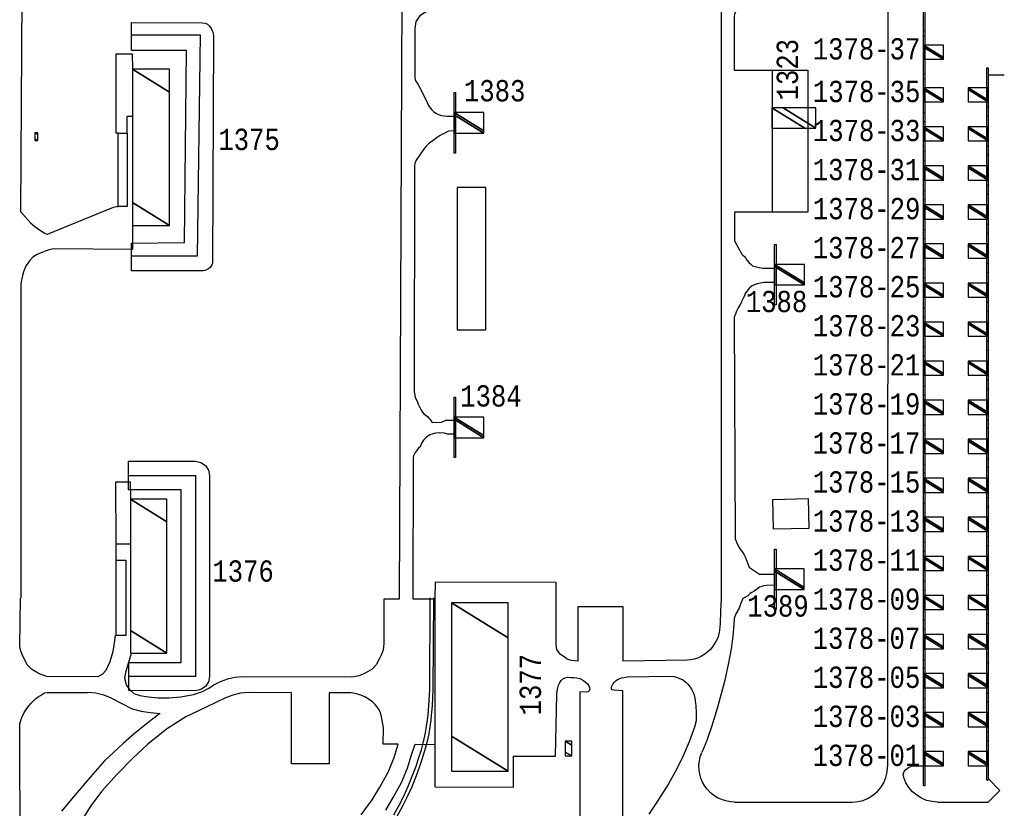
# Model space of a CAD drawing. Extents: x -0.5 to 41.9, y -0.5 to 29.8.
# Tile 78 of 128: x 8.555 to 9.334, y 7.424 to 8.048. Entities that reach past the tile are written whole.
import ezdxf
from ezdxf.enums import TextEntityAlignment as Align

# ---------------------------------------------------------------- set-up
doc = ezdxf.new("R2010")
doc.units = 0
doc.header["$MEASUREMENT"] = 0
for name, color, linetype in [('11', 2, 'CONTINUOUS'), ('21', 5, 'CONTINUOUS'), ('23', 1, 'CONTINUOUS'), ('41', 4, 'CONTINUOUS'), ('43', 3, 'CONTINUOUS')]:
    doc.layers.add(name, color=color, linetype=linetype)
doc.styles.add('MONOTXT', font='MONOTXT', dxfattribs={"height": 0.2})

msp = doc.modelspace()

# ---------------------------------------------------------------- linework, layer by layer
at = {"layer": '11'}
for p, q in [((8.85769, 8.1518), (8.85534, 7.58985)), ((9.10991, 8.15163), (9.10969, 7.59037)), ((9.24159, 8.0623), (9.24134, 7.45743)), ((9.32074, 8.00449), (9.33356, 8.00447)), ((8.63918, 7.53209), (8.64384, 7.54697)), ((9.26289, 7.45801), (9.26956, 7.45795)), ((9.32085, 7.4479), (9.33012, 7.43862)), ((9.33012, 7.43864), (9.32085, 7.42937)), ((9.12025, 7.42937), (9.16857, 7.42937)), ((9.16857, 7.42937), (9.21327, 7.42937)), ((9.28085, 7.42937), (9.32085, 7.42937))]:
    msp.add_line(p, q, dxfattribs=at)
for points in [[(8.55744, 8.1523), (8.55592, 7.89632), (8.56401, 7.88736), (8.56584, 7.88583), (8.56743, 7.88438), (8.56916, 7.88321), (8.57506, 7.87924), (8.57616, 7.87868), (8.57739, 7.87842), (8.62943, 7.89977), (8.63148, 7.90036), (8.63319, 7.90036)], [(9.15202, 8.08226), (9.14294, 8.08182), (9.1403, 8.08131), (9.13813, 8.08071), (9.13539, 8.07903), (9.13357, 8.07769), (9.13211, 8.07621), (9.13035, 8.074), (9.12908, 8.07182), (9.12701, 8.07008), (9.12639, 8.06921), (9.12033, 8.05199), (9.1201, 8.05057), (9.12013, 8.0081), (9.15037, 8.0081)], [(8.88135, 8.05517), (8.87604, 8.05403), (8.87155, 8.05096), (8.86857, 8.04641), (8.86755, 8.04108)], [(8.86755, 8.04108), (8.8677, 8.00235), (8.86787, 8.00065), (8.86834, 7.99941), (8.86991, 7.99712), (8.87264, 7.99228), (8.87462, 7.98834), (8.87599, 7.98527), (8.87731, 7.98261), (8.87851, 7.9802), (8.87977, 7.9783), (8.88072, 7.97688), (8.8823, 7.97545), (8.88437, 7.97395), (8.88626, 7.97303), (8.88879, 7.97225), (8.89085, 7.97187), (8.89329, 7.97179), (8.89881, 7.97176)], [(8.63319, 7.95829), (8.63148, 7.95829), (8.63167, 8.0209), (8.64435, 8.02093), (8.64439, 8.00895)], [(8.6443, 7.97139), (8.64002, 7.9714), (8.64003, 7.95839)], [(8.63317, 7.95831), (8.64026, 7.95831), (8.64026, 7.90036), (8.63317, 7.90036), (8.63317, 7.95831)], [(8.89881, 7.96005), (8.89431, 7.95987), (8.89271, 7.95913), (8.89076, 7.95801), (8.88888, 7.95711), (8.8872, 7.95618), (8.87854, 7.9499), (8.87742, 7.94889), (8.87664, 7.94788), (8.87566, 7.94664), (8.8746, 7.94541), (8.86873, 7.93682), (8.86812, 7.9357), (8.86775, 7.9346), (8.86742, 7.93231), (8.86704, 7.75386), (8.86761, 7.75106), (8.868, 7.74933), (8.86938, 7.74638), (8.87024, 7.7441), (8.87162, 7.74122), (8.87374, 7.73769), (8.87475, 7.73633), (8.87593, 7.73546), (8.87769, 7.73424), (8.87884, 7.73298), (8.87988, 7.73192), (8.88069, 7.73049), (8.88136, 7.72943), (8.88874, 7.72971), (8.89207, 7.7314), (8.89878, 7.7314)], [(9.15037, 7.89572), (9.12019, 7.89572), (9.1202, 7.87442), (9.1204, 7.87307), (9.12614, 7.86251), (9.12696, 7.8619), (9.12812, 7.86067), (9.12891, 7.85979), (9.12953, 7.85872), (9.13037, 7.85744), (9.13184, 7.85581), (9.13283, 7.85481), (9.13458, 7.85348), (9.13651, 7.85283), (9.13971, 7.85193), (9.1427, 7.85162), (9.14628, 7.85148), (9.15202, 7.85142)], [(8.64439, 7.88516), (8.6444, 7.86623), (8.58213, 7.86687), (8.57857, 7.86605), (8.5755, 7.86497), (8.57164, 7.86341), (8.56865, 7.86195), (8.56583, 7.86015), (8.56337, 7.85764), (8.56166, 7.85553), (8.56038, 7.85363), (8.55932, 7.85114), (8.55826, 7.84856), (8.55748, 7.84561), (8.55691, 7.84305), (8.55649, 7.84098), (8.55625, 7.83906), (8.55624, 7.59094)], [(9.15202, 7.84005), (9.14341, 7.84009), (9.1408, 7.83978), (9.1381, 7.83919), (9.13593, 7.83845), (9.13386, 7.83729), (9.13221, 7.83584), (9.13109, 7.8346), (9.12988, 7.83272), (9.12876, 7.83159), (9.12808, 7.82965), (9.12726, 7.82784), (9.12619, 7.8256), (9.12575, 7.82471), (9.12474, 7.8228), (9.12317, 7.82006), (9.12186, 7.81762), (9.12119, 7.81506), (9.12017, 7.8127), (9.12085, 7.63741), (9.12207, 7.63438), (9.12323, 7.63206), (9.12466, 7.62939), (9.12653, 7.62686), (9.12803, 7.62482), (9.12881, 7.62315), (9.13191, 7.61519), (9.13304, 7.61421), (9.13922, 7.61), (9.14015, 7.6096), (9.15202, 7.60954)], [(8.89878, 7.72032), (8.89334, 7.72026), (8.89102, 7.72112), (8.88721, 7.72122), (8.88408, 7.72101), (8.88212, 7.7205), (8.87949, 7.71962), (8.87678, 7.71793), (8.87444, 7.71555), (8.87279, 7.7131), (8.87178, 7.71019), (8.87086, 7.70965), (8.86913, 7.70741), (8.86798, 7.70575), (8.8667, 7.70325), (8.86628, 7.70171), (8.86616, 7.59001), (8.88366, 7.58999)], [(8.63158, 7.63345), (8.63133, 7.68251), (8.64257, 7.68257), (8.64287, 7.66898)], [(9.15102, 7.64517), (9.15049, 7.66865), (9.17857, 7.66928), (9.17909, 7.6458), (9.15102, 7.64517)], [(8.63157, 7.62034), (8.63157, 7.63346), (8.64272, 7.63346)], [(8.6316, 7.62054), (8.63925, 7.62054), (8.63925, 7.56098), (8.6316, 7.56098), (8.6316, 7.62054)], [(8.99675, 7.54082), (8.99119, 7.54123), (8.98818, 7.54241), (8.98555, 7.54415), (8.9828, 7.54615), (8.98124, 7.54809), (8.97997, 7.54989), (8.97965, 7.55174), (8.9793, 7.55435), (8.97933, 7.60303), (8.88361, 7.60331), (8.88357, 7.58994), (8.88358, 7.44129), (8.94552, 7.44125), (8.94569, 7.46563), (8.97886, 7.46562), (8.97992, 7.5146), (8.98051, 7.51865), (8.98126, 7.52184), (8.98228, 7.52379), (8.98341, 7.52546), (8.98475, 7.52686), (8.98646, 7.52761), (8.9884, 7.52804), (8.99086, 7.52793), (8.99319, 7.52787)], [(9.15202, 7.60076), (9.14554, 7.6006), (9.14335, 7.60033), (9.14181, 7.5999), (9.14003, 7.59926), (9.13841, 7.598), (9.13577, 7.59621), (9.13399, 7.59517), (9.13256, 7.59417), (9.13087, 7.59233), (9.12894, 7.59136), (9.12694, 7.59031)], [(8.6308, 7.56107), (8.62988, 7.55349), (8.62883, 7.54843), (8.62671, 7.54029), (8.62346, 7.53346), (8.62071, 7.53062), (8.61699, 7.5285), (8.57679, 7.52862), (8.57144, 7.53047), (8.56804, 7.53236), (8.56459, 7.53454), (8.5612, 7.538), (8.55935, 7.54182), (8.55767, 7.5453), (8.5564, 7.54825), (8.55564, 7.55084), (8.55554, 7.55259), (8.55605, 7.59048)], [(8.85534, 7.58985), (8.84328, 7.58988), (8.84309, 7.55492), (8.84255, 7.54957), (8.84101, 7.54549), (8.83971, 7.54276), (8.83698, 7.53776), (8.83386, 7.53448), (8.83032, 7.53221), (8.8267, 7.53049), (8.8235, 7.5292), (8.82116, 7.52867), (8.81796, 7.52817), (8.73136, 7.52834)], [(9.10969, 7.59037), (9.10936, 7.5803), (9.10886, 7.57048), (9.10835, 7.56538), (9.10791, 7.5622), (9.10707, 7.5593), (9.10562, 7.55628), (9.10375, 7.55339), (9.10168, 7.55039), (9.09957, 7.54832), (9.09686, 7.54623), (9.09434, 7.54467), (9.09123, 7.54309), (9.08837, 7.54225), (9.0856, 7.54185), (9.08321, 7.54158), (9.03212, 7.54082)], [(9.12694, 7.59031), (9.12515, 7.5859), (9.12404, 7.5828), (9.12143, 7.57817), (9.12006, 7.57446), (9.11973, 7.56942), (9.11896, 7.56056), (9.11776, 7.55052), (9.11568, 7.53933), (9.11262, 7.52566), (9.10986, 7.51483), (9.10656, 7.50338), (9.10228, 7.48955), (9.09854, 7.47796), (9.09442, 7.46848)], [(8.99675, 7.54082), (8.99675, 7.58405), (9.03212, 7.58405), (9.03212, 7.54082)], [(8.64265, 7.51797), (8.63978, 7.52214), (8.63857, 7.52706), (8.63918, 7.53209)], [(8.73136, 7.52834), (8.72536, 7.52792), (8.71948, 7.52665), (8.71384, 7.52456), (8.70855, 7.52168)], [(8.99319, 7.52787), (8.99579, 7.52763), (8.99802, 7.52694), (9.00089, 7.52546), (9.00267, 7.52413), (9.00405, 7.52286), (9.00514, 7.52137), (9.00575, 7.51984), (9.00595, 7.51855), (9.00534, 7.51743), (9.00458, 7.51664), (9.0031, 7.51634), (8.99801, 7.51651), (8.99813, 7.36578)], [(9.03199, 7.39339), (9.03212, 7.51732), (9.02522, 7.51776), (9.02354, 7.5182), (9.02312, 7.51877), (9.02315, 7.51985), (9.02328, 7.52093), (9.02408, 7.5225), (9.02535, 7.52419), (9.02693, 7.52578), (9.02825, 7.52657), (9.02965, 7.52702), (9.03112, 7.52749), (9.03274, 7.52791), (9.03551, 7.52835), (9.06997, 7.52889), (9.07274, 7.52861), (9.07514, 7.52784), (9.07692, 7.52716), (9.07909, 7.52625), (9.08163, 7.52444), (9.08351, 7.52255), (9.08539, 7.52018), (9.08669, 7.51802), (9.08788, 7.51544), (9.08866, 7.51297), (9.08932, 7.50957), (9.08964, 7.50553), (9.08997, 7.50014), (9.09008, 7.49688), (9.08989, 7.49356), (9.08879, 7.48867), (9.08447, 7.47703), (9.07966, 7.46604), (9.0745, 7.45512), (9.06802, 7.44382), (9.05827, 7.42841), (9.05271, 7.41977)], [(8.64266, 7.51797), (8.64549, 7.51513), (8.65036, 7.51357), (8.657, 7.51249), (8.6647, 7.51191), (8.67314, 7.51168), (8.68277, 7.51261), (8.69271, 7.51448), (8.69985, 7.51666), (8.70489, 7.51933), (8.70855, 7.52168)], [(8.55584, 7.3856), (8.55534, 7.49146), (8.55691, 7.49624), (8.55881, 7.50012), (8.5609, 7.5033), (8.56282, 7.50578), (8.56466, 7.50792), (8.56623, 7.50945), (8.56814, 7.5113), (8.57006, 7.51267), (8.57166, 7.51373), (8.57347, 7.51476), (8.57508, 7.51568), (8.57696, 7.51599), (8.60897, 7.51597)], [(8.79999, 7.51584), (8.80002, 7.45957), (8.77026, 7.45957), (8.77028, 7.51586), (8.73629, 7.51588), (8.72997, 7.51541), (8.72378, 7.51399), (8.71789, 7.51166), (8.70264, 7.50453), (8.68676, 7.49685), (8.67128, 7.48711), (8.65669, 7.47528), (8.64458, 7.46377), (8.63246, 7.45133), (8.62004, 7.43764), (8.61158, 7.4265), (8.60599, 7.41777)], [(8.62801, 7.51141), (8.62193, 7.51392), (8.61553, 7.51545), (8.60897, 7.51597)], [(8.62801, 7.51141), (8.6443, 7.50314), (8.65135, 7.5012), (8.65857, 7.5001), (8.66628, 7.49951)], [(8.82526, 7.41938), (8.83399, 7.43113), (8.84, 7.44124), (8.84655, 7.453), (8.85119, 7.46448), (8.85435, 7.47518), (8.8427, 7.4752), (8.84282, 7.48833), (8.84137, 7.49665), (8.84058, 7.50007), (8.83881, 7.50303), (8.83657, 7.50612), (8.83415, 7.50857), (8.83084, 7.51096), (8.82819, 7.51245), (8.82488, 7.51394), (8.82153, 7.51494), (8.81726, 7.51583), (8.79999, 7.51584)], [(8.6662, 7.49941), (8.65566, 7.49125), (8.64582, 7.48319), (8.63709, 7.47579), (8.62246, 7.46208), (8.6113, 7.44942), (8.59781, 7.43339), (8.58833, 7.42221)], [(8.84464, 7.42293), (8.85065, 7.43304), (8.8572, 7.4448), (8.86184, 7.45628), (8.86484, 7.46584), (8.868, 7.47504), (8.88356, 7.47495)], [(9.12025, 7.42937), (9.11677, 7.42959), (9.11337, 7.43023), (9.11007, 7.43127), (9.10695, 7.43273), (9.104, 7.43455), (9.1013, 7.43673), (9.09891, 7.43922), (9.09681, 7.44199), (9.09509, 7.44499), (9.09376, 7.44818), (9.09281, 7.45152), (9.09228, 7.45494), (9.09218, 7.45839), (9.09253, 7.46185), (9.09326, 7.46524), (9.09442, 7.46848)], [(9.21327, 7.42937), (9.21766, 7.42973), (9.22194, 7.43074), (9.22601, 7.43243), (9.22976, 7.43473), (9.23313, 7.43759), (9.23597, 7.44094), (9.23829, 7.44469), (9.23997, 7.44876), (9.24099, 7.45304), (9.24134, 7.45743)], [(9.28085, 7.42937), (9.27643, 7.42971), (9.27215, 7.43074), (9.26808, 7.43243), (9.26432, 7.43473), (9.26099, 7.43759), (9.25815, 7.44094), (9.25583, 7.44469), (9.25415, 7.44878), (9.25371, 7.45108), (9.25411, 7.45295), (9.25573, 7.45506), (9.25783, 7.45666), (9.26025, 7.45767), (9.26289, 7.45801)]]:
    msp.add_lwpolyline(points, dxfattribs=at)
msp.add_lwpolyline([(8.92364, 7.91517), (8.90119, 7.91517), (8.90119, 7.80288), (8.92364, 7.80288)], close=True, dxfattribs=at)
at = {"layer": '21'}
for points in [[(9.26966, 8.03459), (9.26966, 8.07277), (9.27078, 8.07277), (9.27078, 8.03459), (9.26966, 8.03459)], [(9.26966, 8.00091), (9.26966, 8.03908), (9.27078, 8.03908), (9.27078, 8.00091), (9.26966, 8.00091)], [(9.15032, 8.00807), (9.17839, 8.00807), (9.17839, 7.89578), (9.15032, 7.89578), (9.15032, 8.00807)], [(9.32075, 8.00989), (9.32075, 7.97171), (9.31962, 7.97171), (9.31962, 8.00989), (9.32075, 8.00989)], [(9.26966, 7.96722), (9.26966, 8.0054), (9.27078, 8.0054), (9.27078, 7.96722), (9.26966, 7.96722)], [(8.89877, 7.94256), (8.89877, 7.9903), (8.89989, 7.9903), (8.89989, 7.94256), (8.89877, 7.94256)], [(9.32075, 7.97901), (9.32075, 7.94083), (9.31962, 7.94083), (9.31962, 7.97901), (9.32075, 7.97901)], [(9.26966, 7.93634), (9.26966, 7.97452), (9.27078, 7.97452), (9.27078, 7.93634), (9.26966, 7.93634)], [(9.32075, 7.94813), (9.32075, 7.90996), (9.31962, 7.90996), (9.31962, 7.94813), (9.32075, 7.94813)], [(9.26966, 7.90546), (9.26966, 7.94364), (9.27078, 7.94364), (9.27078, 7.90546), (9.26966, 7.90546)], [(9.32075, 7.91725), (9.32075, 7.87908), (9.31962, 7.87908), (9.31962, 7.91725), (9.32075, 7.91725)], [(9.26966, 7.87459), (9.26966, 7.91276), (9.27078, 7.91276), (9.27078, 7.87459), (9.26966, 7.87459)], [(9.32075, 7.88638), (9.32075, 7.8482), (9.31962, 7.8482), (9.31962, 7.88638), (9.32075, 7.88638)], [(9.26966, 7.84371), (9.26966, 7.88188), (9.27078, 7.88188), (9.27078, 7.84371), (9.26966, 7.84371)], [(9.15204, 7.8225), (9.15204, 7.87025), (9.15316, 7.87025), (9.15316, 7.8225), (9.15204, 7.8225)], [(9.32075, 7.8555), (9.32075, 7.81732), (9.31962, 7.81732), (9.31962, 7.8555), (9.32075, 7.8555)], [(9.26966, 7.81283), (9.26966, 7.85101), (9.27078, 7.85101), (9.27078, 7.81283), (9.26966, 7.81283)], [(9.32075, 7.82462), (9.32075, 7.78644), (9.31962, 7.78644), (9.31962, 7.82462), (9.32075, 7.82462)], [(9.26966, 7.78195), (9.26966, 7.82013), (9.27078, 7.82013), (9.27078, 7.78195), (9.26966, 7.78195)], [(9.32075, 7.79374), (9.32075, 7.75556), (9.31962, 7.75556), (9.31962, 7.79374), (9.32075, 7.79374)], [(9.26966, 7.75107), (9.26966, 7.78925), (9.27078, 7.78925), (9.27078, 7.75107), (9.26966, 7.75107)], [(9.32075, 7.76286), (9.32075, 7.72469), (9.31962, 7.72469), (9.31962, 7.76286), (9.32075, 7.76286)], [(9.26966, 7.72019), (9.26966, 7.75837), (9.27078, 7.75837), (9.27078, 7.72019), (9.26966, 7.72019)], [(8.89877, 7.70175), (8.89877, 7.74949), (8.89989, 7.74949), (8.89989, 7.70175), (8.89877, 7.70175)], [(9.32075, 7.73198), (9.32075, 7.69381), (9.31962, 7.69381), (9.31962, 7.73198), (9.32075, 7.73198)], [(9.26966, 7.68932), (9.26966, 7.72749), (9.27078, 7.72749), (9.27078, 7.68932), (9.26966, 7.68932)], [(9.26966, 7.65844), (9.26966, 7.69661), (9.27078, 7.69661), (9.27078, 7.65844), (9.26966, 7.65844)], [(9.32075, 7.70111), (9.32075, 7.66293), (9.31962, 7.66293), (9.31962, 7.70111), (9.32075, 7.70111)], [(9.26966, 7.62756), (9.26966, 7.66574), (9.27078, 7.66574), (9.27078, 7.62756), (9.26966, 7.62756)], [(9.32075, 7.67023), (9.32075, 7.63205), (9.31962, 7.63205), (9.31962, 7.67023), (9.32075, 7.67023)], [(9.26966, 7.59668), (9.26966, 7.63486), (9.27078, 7.63486), (9.27078, 7.59668), (9.26966, 7.59668)], [(9.32075, 7.63935), (9.32075, 7.60117), (9.31962, 7.60117), (9.31962, 7.63935), (9.32075, 7.63935)], [(9.15201, 7.58163), (9.15201, 7.62938), (9.15313, 7.62938), (9.15313, 7.58163), (9.15201, 7.58163)], [(9.26966, 7.5658), (9.26966, 7.60398), (9.27078, 7.60398), (9.27078, 7.5658), (9.26966, 7.5658)], [(9.32075, 7.60847), (9.32075, 7.57029), (9.31962, 7.57029), (9.31962, 7.60847), (9.32075, 7.60847)], [(9.26966, 7.53492), (9.26966, 7.5731), (9.27078, 7.5731), (9.27078, 7.53492), (9.26966, 7.53492)], [(9.32075, 7.57759), (9.32075, 7.53941), (9.31962, 7.53941), (9.31962, 7.57759), (9.32075, 7.57759)], [(9.26966, 7.50404), (9.26966, 7.54222), (9.27078, 7.54222), (9.27078, 7.50404), (9.26966, 7.50404)], [(9.32075, 7.54671), (9.32075, 7.50854), (9.31962, 7.50854), (9.31962, 7.54671), (9.32075, 7.54671)], [(9.26966, 7.47317), (9.26966, 7.51134), (9.27078, 7.51134), (9.27078, 7.47317), (9.26966, 7.47317)], [(9.32075, 7.51583), (9.32075, 7.47766), (9.31962, 7.47766), (9.31962, 7.51583), (9.32075, 7.51583)], [(9.26966, 7.44229), (9.26966, 7.48046), (9.27078, 7.48046), (9.27078, 7.44229), (9.26966, 7.44229)], [(9.32075, 7.48496), (9.32075, 7.44678), (9.31962, 7.44678), (9.31962, 7.48496), (9.32075, 7.48496)]]:
    msp.add_lwpolyline(points, dxfattribs=at)
at = {"layer": '41'}
for points in [[(8.85112, 7.41938), (8.85532, 7.42679), (8.85895, 7.43416), (8.86275, 7.44242), (8.86619, 7.45105), (8.8687, 7.45769), (8.87067, 7.46375), (8.87281, 7.47062), (8.87446, 7.47706), (8.87601, 7.48398), (8.87686, 7.48931), (8.87762, 7.4944), (8.8781, 7.49819), (8.87876, 7.5056), (8.87938, 7.51823), (8.87968, 7.59076)], [(8.88231, 7.59075), (8.88199, 7.5181), (8.8814, 7.50547), (8.88136, 7.50536), (8.88069, 7.49787), (8.88024, 7.49408), (8.8802, 7.49401), (8.87859, 7.48357), (8.87859, 7.48341), (8.87701, 7.47641), (8.87533, 7.46985), (8.87318, 7.46297), (8.87315, 7.46294), (8.87115, 7.45676), (8.86866, 7.45013), (8.86515, 7.44132), (8.86132, 7.43306), (8.85761, 7.4255), (8.85332, 7.41799)]]:
    msp.add_lwpolyline(points, dxfattribs=at)
at = {"layer": '43'}
for points in [[(8.64359, 7.84938), (8.64359, 7.87134), (8.68548, 7.87177), (8.68725, 8.02351), (8.64359, 8.02367), (8.64359, 8.04564), (8.69949, 8.04559), (8.70192, 8.04528), (8.70385, 8.04431), (8.70545, 8.04275), (8.70671, 8.04099), (8.70746, 8.03928), (8.70822, 8.03749), (8.70861, 8.03498), (8.70765, 7.85552), (8.70704, 7.8537), (8.70586, 7.85209), (8.70457, 7.85097), (8.70304, 7.85009), (8.70167, 7.84958), (8.70033, 7.84933), (8.64359, 7.84938)], [(8.6433, 8.0361), (8.6981, 8.03598), (8.69567, 7.861), (8.6433, 7.86094)], [(8.7054, 7.68759), (8.7054, 7.52864), (8.70455, 7.52436), (8.70214, 7.52073), (8.69852, 7.51829), (8.69424, 7.51742), (8.64157, 7.51755), (8.64157, 7.53981), (8.68294, 7.5398), (8.68294, 7.67636), (8.64128, 7.67624), (8.64128, 7.69878), (8.69417, 7.69882), (8.69847, 7.69797), (8.70211, 7.69553), (8.70454, 7.69189), (8.7054, 7.68759), (8.7054, 7.6846)], [(8.64186, 7.68751), (8.69417, 7.68759), (8.69417, 7.52864), (8.64128, 7.52853)]]:
    msp.add_lwpolyline(points, dxfattribs=at)

# ---------------------------------------------------------------- texts
at = {"layer": '23', "style": 'MONOTXT', "width": 0.833333}
for s, p in [('1378-37', (9.22466, 8.02493)), ('1383', (8.93074, 7.99183)), ('1378-35', (9.22472, 7.99124)), ('1378-33', (9.22472, 7.96036)), ('1375', (8.73667, 7.95334)), ('1378-31', (9.22466, 7.92949)), ('1378-29', (9.22472, 7.89861)), ('1378-27', (9.22466, 7.86773)), ('1378-25', (9.22472, 7.83685)), ('1388', (9.15351, 7.82517)), ('1378-23', (9.22472, 7.80597)), ('1378-21', (9.22466, 7.77509)), ('1384', (8.9278, 7.75053)), ('1378-19', (9.22466, 7.74421)), ('1378-17', (9.22461, 7.71334)), ('1378-15', (9.22466, 7.68246)), ('1378-13', (9.22466, 7.65158)), ('1378-11', (9.22461, 7.6207)), ('1376', (8.7319, 7.61206)), ('1378-09', (9.22466, 7.58982)), ('1389', (9.15468, 7.58444)), ('1378-07', (9.2246, 7.55894)), ('1378-05', (9.22466, 7.52806)), ('1378-03', (9.22466, 7.49719)), ('1378-01', (9.2246, 7.46631))]:
    msp.add_text(s, height=0.016843, dxfattribs=at).set_placement(p, align=Align.MIDDLE)
for s, p in [('1323', (9.16209, 8.00844)), ('1377', (8.95892, 7.52222))]:
    msp.add_text(s, height=0.016843, rotation=90, dxfattribs=at).set_placement(p, align=Align.MIDDLE)

# ---------------------------------------------------------------- meshes
at = {"layer": '21'}
mesh = msp.add_polyface(dxfattribs=at)
corners = [(9.26966, 8.01663), (9.26966, 8.01663), (9.26966, 8.02637), (9.28538, 8.01663), (9.26966, 8.02786), (9.28538, 8.01811), (9.28538, 8.02786)]
mesh.append_faces([[corners[k] for k in face] for face in [(0, 1, 3, 2), (2, 3, 5, 4), (4, 5, 6, 6)]], dxfattribs={"vtx0": -1, "vtx2": -1})
mesh = msp.add_polyface(dxfattribs=at)
corners = [(8.6444, 7.88518), (8.67377, 7.88518), (8.6444, 7.90339), (8.6444, 8.00898), (8.67377, 7.99077), (8.6444, 8.00898), (8.67377, 8.00898)]
mesh.append_faces([[corners[k] for k in face] for face in [(0, 0, 1, 2), (2, 1, 4, 5), (3, 4, 6, 6)]], dxfattribs={"vtx0": -1, "vtx2": -1})
mesh = msp.add_polyface(dxfattribs=at)
corners = [(9.26966, 7.98294), (9.26966, 7.98294), (9.26966, 7.99269), (9.28538, 7.98294), (9.26966, 7.99417), (9.28538, 7.98442), (9.28538, 7.99417)]
mesh.append_faces([[corners[k] for k in face] for face in [(0, 1, 3, 2), (2, 3, 5, 4), (4, 5, 6, 6)]], dxfattribs={"vtx0": -1, "vtx2": -1})
mesh = msp.add_polyface(dxfattribs=at)
corners = [(9.30503, 7.98294), (9.32075, 7.98294), (9.30503, 7.99269), (9.32075, 7.98442), (9.30503, 7.99417), (9.32075, 7.99417), (9.32075, 7.99417)]
mesh.append_faces([[corners[k] for k in face] for face in [(0, 0, 1, 2), (2, 1, 3, 4), (4, 3, 6, 5)]], dxfattribs={"vtx0": -1, "vtx2": -1})
mesh = msp.add_polyface(dxfattribs=at)
corners = [(9.14993, 7.96229), (9.17585, 7.96229), (9.14993, 7.97836), (9.1846, 7.96229), (9.15869, 7.97836), (9.1846, 7.97836), (9.1846, 7.97836)]
mesh.append_faces([[corners[k] for k in face] for face in [(0, 0, 1, 2), (2, 1, 3, 4), (4, 3, 6, 5)]], dxfattribs={"vtx0": -1, "vtx2": -1})
mesh = msp.add_polyface(dxfattribs=at)
corners = [(8.89877, 7.95828), (8.89877, 7.95828), (8.89877, 7.97284), (8.92225, 7.95828), (8.89877, 7.97458), (8.92225, 7.96002), (8.92225, 7.97458)]
mesh.append_faces([[corners[k] for k in face] for face in [(0, 1, 3, 2), (2, 3, 5, 4), (4, 5, 6, 6)]], dxfattribs={"vtx0": -1, "vtx2": -1})
mesh = msp.add_polyface(dxfattribs=at)
corners = [(9.26966, 7.95206), (9.26966, 7.95206), (9.26966, 7.96181), (9.28538, 7.95206), (9.26966, 7.96329), (9.28538, 7.95355), (9.28538, 7.96329)]
mesh.append_faces([[corners[k] for k in face] for face in [(0, 1, 3, 2), (2, 3, 5, 4), (4, 5, 6, 6)]], dxfattribs={"vtx0": -1, "vtx2": -1})
mesh = msp.add_polyface(dxfattribs=at)
corners = [(9.30503, 7.95206), (9.32075, 7.95206), (9.30503, 7.96181), (9.32075, 7.95355), (9.30503, 7.96329), (9.32075, 7.96329), (9.32075, 7.96329)]
mesh.append_faces([[corners[k] for k in face] for face in [(0, 0, 1, 2), (2, 1, 3, 4), (4, 3, 6, 5)]], dxfattribs={"vtx0": -1, "vtx2": -1})
mesh = msp.add_polyface(dxfattribs=at)
corners = [(8.5674, 7.95245), (8.56964, 7.95245), (8.5674, 7.95384), (8.5674, 7.95863), (8.56964, 7.95723), (8.5674, 7.95863), (8.56964, 7.95863)]
mesh.append_faces([[corners[k] for k in face] for face in [(0, 0, 1, 2), (2, 1, 4, 5), (3, 4, 6, 6)]], dxfattribs={"vtx0": -1, "vtx2": -1})
mesh = msp.add_polyface(dxfattribs=at)
corners = [(9.26966, 7.92118), (9.26966, 7.92118), (9.26966, 7.93093), (9.28538, 7.92118), (9.26966, 7.93241), (9.28538, 7.92267), (9.28538, 7.93241)]
mesh.append_faces([[corners[k] for k in face] for face in [(0, 1, 3, 2), (2, 3, 5, 4), (4, 5, 6, 6)]], dxfattribs={"vtx0": -1, "vtx2": -1})
mesh = msp.add_polyface(dxfattribs=at)
corners = [(9.30503, 7.92118), (9.32075, 7.92118), (9.30503, 7.93093), (9.32075, 7.92267), (9.30503, 7.93241), (9.32075, 7.93241), (9.32075, 7.93241)]
mesh.append_faces([[corners[k] for k in face] for face in [(0, 0, 1, 2), (2, 1, 3, 4), (4, 3, 6, 5)]], dxfattribs={"vtx0": -1, "vtx2": -1})
mesh = msp.add_polyface(dxfattribs=at)
corners = [(9.30503, 7.92118), (9.32075, 7.92118), (9.30503, 7.93093), (9.32075, 7.92267), (9.30503, 7.93241), (9.32075, 7.93241), (9.32075, 7.93241)]
mesh.append_faces([[corners[k] for k in face] for face in [(0, 0, 1, 2), (2, 1, 3, 4), (4, 3, 6, 5)]], dxfattribs={"vtx0": -1, "vtx2": -1})
mesh = msp.add_polyface(dxfattribs=at)
corners = [(9.26966, 7.89031), (9.26966, 7.89031), (9.26966, 7.90005), (9.28538, 7.89031), (9.26966, 7.90153), (9.28538, 7.89179), (9.28538, 7.90153)]
mesh.append_faces([[corners[k] for k in face] for face in [(0, 1, 3, 2), (2, 3, 5, 4), (4, 5, 6, 6)]], dxfattribs={"vtx0": -1, "vtx2": -1})
mesh = msp.add_polyface(dxfattribs=at)
corners = [(9.30503, 7.89031), (9.32075, 7.89031), (9.30503, 7.90005), (9.32075, 7.89179), (9.30503, 7.90153), (9.32075, 7.90153), (9.32075, 7.90153)]
mesh.append_faces([[corners[k] for k in face] for face in [(0, 0, 1, 2), (2, 1, 3, 4), (4, 3, 6, 5)]], dxfattribs={"vtx0": -1, "vtx2": -1})
mesh = msp.add_polyface(dxfattribs=at)
corners = [(9.26966, 7.85943), (9.26966, 7.85943), (9.26966, 7.86917), (9.28538, 7.85943), (9.26966, 7.87066), (9.28538, 7.86091), (9.28538, 7.87066)]
mesh.append_faces([[corners[k] for k in face] for face in [(0, 1, 3, 2), (2, 3, 5, 4), (4, 5, 6, 6)]], dxfattribs={"vtx0": -1, "vtx2": -1})
mesh = msp.add_polyface(dxfattribs=at)
corners = [(9.30503, 7.85943), (9.32075, 7.85943), (9.30503, 7.86917), (9.32075, 7.86091), (9.30503, 7.87066), (9.32075, 7.87066), (9.32075, 7.87066)]
mesh.append_faces([[corners[k] for k in face] for face in [(0, 0, 1, 2), (2, 1, 3, 4), (4, 3, 6, 5)]], dxfattribs={"vtx0": -1, "vtx2": -1})
mesh = msp.add_polyface(dxfattribs=at)
corners = [(9.15204, 7.83822), (9.15204, 7.83822), (9.15204, 7.85278), (9.17552, 7.83822), (9.15204, 7.85453), (9.17552, 7.83997), (9.17552, 7.85453)]
mesh.append_faces([[corners[k] for k in face] for face in [(0, 1, 3, 2), (2, 3, 5, 4), (4, 5, 6, 6)]], dxfattribs={"vtx0": -1, "vtx2": -1})
mesh = msp.add_polyface(dxfattribs=at)
corners = [(9.26966, 7.82855), (9.26966, 7.82855), (9.26966, 7.8383), (9.28538, 7.82855), (9.26966, 7.83978), (9.28538, 7.83003), (9.28538, 7.83978)]
mesh.append_faces([[corners[k] for k in face] for face in [(0, 1, 3, 2), (2, 3, 5, 4), (4, 5, 6, 6)]], dxfattribs={"vtx0": -1, "vtx2": -1})
mesh = msp.add_polyface(dxfattribs=at)
corners = [(9.30503, 7.82855), (9.32075, 7.82855), (9.30503, 7.8383), (9.32075, 7.83003), (9.30503, 7.83978), (9.32075, 7.83978), (9.32075, 7.83978)]
mesh.append_faces([[corners[k] for k in face] for face in [(0, 0, 1, 2), (2, 1, 3, 4), (4, 3, 6, 5)]], dxfattribs={"vtx0": -1, "vtx2": -1})
mesh = msp.add_polyface(dxfattribs=at)
corners = [(9.26966, 7.79767), (9.26966, 7.79767), (9.26966, 7.80742), (9.28538, 7.79767), (9.26966, 7.8089), (9.28538, 7.79915), (9.28538, 7.8089)]
mesh.append_faces([[corners[k] for k in face] for face in [(0, 1, 3, 2), (2, 3, 5, 4), (4, 5, 6, 6)]], dxfattribs={"vtx0": -1, "vtx2": -1})
mesh = msp.add_polyface(dxfattribs=at)
corners = [(9.30503, 7.79767), (9.32075, 7.79767), (9.30503, 7.80742), (9.32075, 7.79915), (9.30503, 7.8089), (9.32075, 7.8089), (9.32075, 7.8089)]
mesh.append_faces([[corners[k] for k in face] for face in [(0, 0, 1, 2), (2, 1, 3, 4), (4, 3, 6, 5)]], dxfattribs={"vtx0": -1, "vtx2": -1})
mesh = msp.add_polyface(dxfattribs=at)
corners = [(9.26966, 7.76679), (9.26966, 7.76679), (9.26966, 7.77654), (9.28538, 7.76679), (9.26966, 7.77802), (9.28538, 7.76827), (9.28538, 7.77802)]
mesh.append_faces([[corners[k] for k in face] for face in [(0, 1, 3, 2), (2, 3, 5, 4), (4, 5, 6, 6)]], dxfattribs={"vtx0": -1, "vtx2": -1})
mesh = msp.add_polyface(dxfattribs=at)
corners = [(9.30503, 7.76679), (9.32075, 7.76679), (9.30503, 7.77654), (9.32075, 7.76827), (9.30503, 7.77802), (9.32075, 7.77802), (9.32075, 7.77802)]
mesh.append_faces([[corners[k] for k in face] for face in [(0, 0, 1, 2), (2, 1, 3, 4), (4, 3, 6, 5)]], dxfattribs={"vtx0": -1, "vtx2": -1})
mesh = msp.add_polyface(dxfattribs=at)
corners = [(9.26966, 7.73591), (9.26966, 7.73591), (9.26966, 7.74566), (9.28538, 7.73591), (9.26966, 7.74714), (9.28538, 7.7374), (9.28538, 7.74714)]
mesh.append_faces([[corners[k] for k in face] for face in [(0, 1, 3, 2), (2, 3, 5, 4), (4, 5, 6, 6)]], dxfattribs={"vtx0": -1, "vtx2": -1})
mesh = msp.add_polyface(dxfattribs=at)
corners = [(9.30503, 7.73591), (9.32075, 7.73591), (9.30503, 7.74566), (9.32075, 7.7374), (9.30503, 7.74714), (9.32075, 7.74714), (9.32075, 7.74714)]
mesh.append_faces([[corners[k] for k in face] for face in [(0, 0, 1, 2), (2, 1, 3, 4), (4, 3, 6, 5)]], dxfattribs={"vtx0": -1, "vtx2": -1})
mesh = msp.add_polyface(dxfattribs=at)
corners = [(8.89877, 7.71747), (8.89877, 7.71747), (8.89877, 7.73203), (8.92225, 7.71747), (8.89877, 7.73377), (8.92225, 7.71921), (8.92225, 7.73377)]
mesh.append_faces([[corners[k] for k in face] for face in [(0, 1, 3, 2), (2, 3, 5, 4), (4, 5, 6, 6)]], dxfattribs={"vtx0": -1, "vtx2": -1})
mesh = msp.add_polyface(dxfattribs=at)
corners = [(9.26966, 7.70504), (9.26966, 7.70504), (9.26966, 7.71478), (9.28538, 7.70504), (9.26966, 7.71626), (9.28538, 7.70652), (9.28538, 7.71626)]
mesh.append_faces([[corners[k] for k in face] for face in [(0, 1, 3, 2), (2, 3, 5, 4), (4, 5, 6, 6)]], dxfattribs={"vtx0": -1, "vtx2": -1})
mesh = msp.add_polyface(dxfattribs=at)
corners = [(9.30503, 7.70504), (9.32075, 7.70504), (9.30503, 7.71478), (9.32075, 7.70652), (9.30503, 7.71626), (9.32075, 7.71626), (9.32075, 7.71626)]
mesh.append_faces([[corners[k] for k in face] for face in [(0, 0, 1, 2), (2, 1, 3, 4), (4, 3, 6, 5)]], dxfattribs={"vtx0": -1, "vtx2": -1})
mesh = msp.add_polyface(dxfattribs=at)
corners = [(9.26966, 7.67416), (9.26966, 7.67416), (9.26966, 7.6839), (9.28538, 7.67416), (9.26966, 7.68539), (9.28538, 7.67564), (9.28538, 7.68539)]
mesh.append_faces([[corners[k] for k in face] for face in [(0, 1, 3, 2), (2, 3, 5, 4), (4, 5, 6, 6)]], dxfattribs={"vtx0": -1, "vtx2": -1})
mesh = msp.add_polyface(dxfattribs=at)
corners = [(9.30503, 7.67416), (9.32075, 7.67416), (9.30503, 7.6839), (9.32075, 7.67564), (9.30503, 7.68539), (9.32075, 7.68539), (9.32075, 7.68539)]
mesh.append_faces([[corners[k] for k in face] for face in [(0, 0, 1, 2), (2, 1, 3, 4), (4, 3, 6, 5)]], dxfattribs={"vtx0": -1, "vtx2": -1})
mesh = msp.add_polyface(dxfattribs=at)
corners = [(8.64282, 7.5472), (8.67167, 7.5472), (8.64282, 7.56509), (8.64282, 7.66893), (8.67167, 7.65105), (8.64282, 7.66893), (8.67167, 7.66893)]
mesh.append_faces([[corners[k] for k in face] for face in [(0, 0, 1, 2), (2, 1, 4, 5), (3, 4, 6, 6)]], dxfattribs={"vtx0": -1, "vtx2": -1})
mesh = msp.add_polyface(dxfattribs=at)
corners = [(9.26966, 7.64328), (9.26966, 7.64328), (9.26966, 7.65302), (9.28538, 7.64328), (9.26966, 7.65451), (9.28538, 7.64476), (9.28538, 7.65451)]
mesh.append_faces([[corners[k] for k in face] for face in [(0, 1, 3, 2), (2, 3, 5, 4), (4, 5, 6, 6)]], dxfattribs={"vtx0": -1, "vtx2": -1})
mesh = msp.add_polyface(dxfattribs=at)
corners = [(9.30503, 7.64328), (9.32075, 7.64328), (9.30503, 7.65302), (9.32075, 7.64476), (9.30503, 7.65451), (9.32075, 7.65451), (9.32075, 7.65451)]
mesh.append_faces([[corners[k] for k in face] for face in [(0, 0, 1, 2), (2, 1, 3, 4), (4, 3, 6, 5)]], dxfattribs={"vtx0": -1, "vtx2": -1})
mesh = msp.add_polyface(dxfattribs=at)
corners = [(9.26966, 7.6124), (9.26966, 7.6124), (9.26966, 7.62215), (9.28538, 7.6124), (9.26966, 7.62363), (9.28538, 7.61388), (9.28538, 7.62363)]
mesh.append_faces([[corners[k] for k in face] for face in [(0, 1, 3, 2), (2, 3, 5, 4), (4, 5, 6, 6)]], dxfattribs={"vtx0": -1, "vtx2": -1})
mesh = msp.add_polyface(dxfattribs=at)
corners = [(9.30503, 7.6124), (9.32075, 7.6124), (9.30503, 7.62215), (9.32075, 7.61388), (9.30503, 7.62363), (9.32075, 7.62363), (9.32075, 7.62363)]
mesh.append_faces([[corners[k] for k in face] for face in [(0, 0, 1, 2), (2, 1, 3, 4), (4, 3, 6, 5)]], dxfattribs={"vtx0": -1, "vtx2": -1})
mesh = msp.add_polyface(dxfattribs=at)
corners = [(9.15201, 7.59735), (9.15201, 7.59735), (9.15201, 7.61191), (9.17549, 7.59735), (9.15201, 7.61366), (9.17549, 7.5991), (9.17549, 7.61366)]
mesh.append_faces([[corners[k] for k in face] for face in [(0, 1, 3, 2), (2, 3, 5, 4), (4, 5, 6, 6)]], dxfattribs={"vtx0": -1, "vtx2": -1})
mesh = msp.add_polyface(dxfattribs=at)
corners = [(9.26966, 7.58152), (9.26966, 7.58152), (9.26966, 7.59127), (9.28538, 7.58152), (9.26966, 7.59275), (9.28538, 7.583), (9.28538, 7.59275)]
mesh.append_faces([[corners[k] for k in face] for face in [(0, 1, 3, 2), (2, 3, 5, 4), (4, 5, 6, 6)]], dxfattribs={"vtx0": -1, "vtx2": -1})
mesh = msp.add_polyface(dxfattribs=at)
corners = [(9.30503, 7.58152), (9.32075, 7.58152), (9.30503, 7.59127), (9.32075, 7.583), (9.30503, 7.59275), (9.32075, 7.59275), (9.32075, 7.59275)]
mesh.append_faces([[corners[k] for k in face] for face in [(0, 0, 1, 2), (2, 1, 3, 4), (4, 3, 6, 5)]], dxfattribs={"vtx0": -1, "vtx2": -1})
mesh = msp.add_polyface(dxfattribs=at)
corners = [(8.89656, 7.45373), (8.94147, 7.45373), (8.89656, 7.48158), (8.89656, 7.58694), (8.94147, 7.5591), (8.89656, 7.58694), (8.94147, 7.58694)]
mesh.append_faces([[corners[k] for k in face] for face in [(0, 0, 1, 2), (2, 1, 4, 5), (3, 4, 6, 6)]], dxfattribs={"vtx0": -1, "vtx2": -1})
mesh = msp.add_polyface(dxfattribs=at)
corners = [(9.26966, 7.55064), (9.26966, 7.55064), (9.26966, 7.56039), (9.28538, 7.55064), (9.26966, 7.56187), (9.28538, 7.55212), (9.28538, 7.56187)]
mesh.append_faces([[corners[k] for k in face] for face in [(0, 1, 3, 2), (2, 3, 5, 4), (4, 5, 6, 6)]], dxfattribs={"vtx0": -1, "vtx2": -1})
mesh = msp.add_polyface(dxfattribs=at)
corners = [(9.30503, 7.55064), (9.32075, 7.55064), (9.30503, 7.56039), (9.32075, 7.55212), (9.30503, 7.56187), (9.32075, 7.56187), (9.32075, 7.56187)]
mesh.append_faces([[corners[k] for k in face] for face in [(0, 0, 1, 2), (2, 1, 3, 4), (4, 3, 6, 5)]], dxfattribs={"vtx0": -1, "vtx2": -1})
mesh = msp.add_polyface(dxfattribs=at)
corners = [(9.26966, 7.51976), (9.26966, 7.51976), (9.26966, 7.52951), (9.28538, 7.51976), (9.26966, 7.53099), (9.28538, 7.52125), (9.28538, 7.53099)]
mesh.append_faces([[corners[k] for k in face] for face in [(0, 1, 3, 2), (2, 3, 5, 4), (4, 5, 6, 6)]], dxfattribs={"vtx0": -1, "vtx2": -1})
mesh = msp.add_polyface(dxfattribs=at)
corners = [(9.30503, 7.51976), (9.32075, 7.51976), (9.30503, 7.52951), (9.32075, 7.52125), (9.30503, 7.53099), (9.32075, 7.53099), (9.32075, 7.53099)]
mesh.append_faces([[corners[k] for k in face] for face in [(0, 0, 1, 2), (2, 1, 3, 4), (4, 3, 6, 5)]], dxfattribs={"vtx0": -1, "vtx2": -1})
mesh = msp.add_polyface(dxfattribs=at)
corners = [(9.26966, 7.48889), (9.26966, 7.48889), (9.26966, 7.49863), (9.28538, 7.48889), (9.26966, 7.50011), (9.28538, 7.49037), (9.28538, 7.50011)]
mesh.append_faces([[corners[k] for k in face] for face in [(0, 1, 3, 2), (2, 3, 5, 4), (4, 5, 6, 6)]], dxfattribs={"vtx0": -1, "vtx2": -1})
mesh = msp.add_polyface(dxfattribs=at)
corners = [(9.30503, 7.48889), (9.32075, 7.48889), (9.30503, 7.49863), (9.32075, 7.49037), (9.30503, 7.50011), (9.32075, 7.50011), (9.32075, 7.50011)]
mesh.append_faces([[corners[k] for k in face] for face in [(0, 0, 1, 2), (2, 1, 3, 4), (4, 3, 6, 5)]], dxfattribs={"vtx0": -1, "vtx2": -1})
mesh = msp.add_polyface(dxfattribs=at)
corners = [(8.98656, 7.46581), (8.99161, 7.46581), (8.98656, 7.46894), (8.98656, 7.4776), (8.99161, 7.47446), (8.98656, 7.4776), (8.99161, 7.4776)]
mesh.append_faces([[corners[k] for k in face] for face in [(0, 0, 1, 2), (2, 1, 4, 5), (3, 4, 6, 6)]], dxfattribs={"vtx0": -1, "vtx2": -1})
mesh = msp.add_polyface(dxfattribs=at)
corners = [(9.26966, 7.45801), (9.26966, 7.45801), (9.26966, 7.46775), (9.28538, 7.45801), (9.26966, 7.46924), (9.28538, 7.45949), (9.28538, 7.46924)]
mesh.append_faces([[corners[k] for k in face] for face in [(0, 1, 3, 2), (2, 3, 5, 4), (4, 5, 6, 6)]], dxfattribs={"vtx0": -1, "vtx2": -1})
mesh = msp.add_polyface(dxfattribs=at)
corners = [(9.30503, 7.45801), (9.32075, 7.45801), (9.30503, 7.46775), (9.32075, 7.45949), (9.30503, 7.46924), (9.32075, 7.46924), (9.32075, 7.46924)]
mesh.append_faces([[corners[k] for k in face] for face in [(0, 0, 1, 2), (2, 1, 3, 4), (4, 3, 6, 5)]], dxfattribs={"vtx0": -1, "vtx2": -1})

doc.saveas('drawing.dxf')
